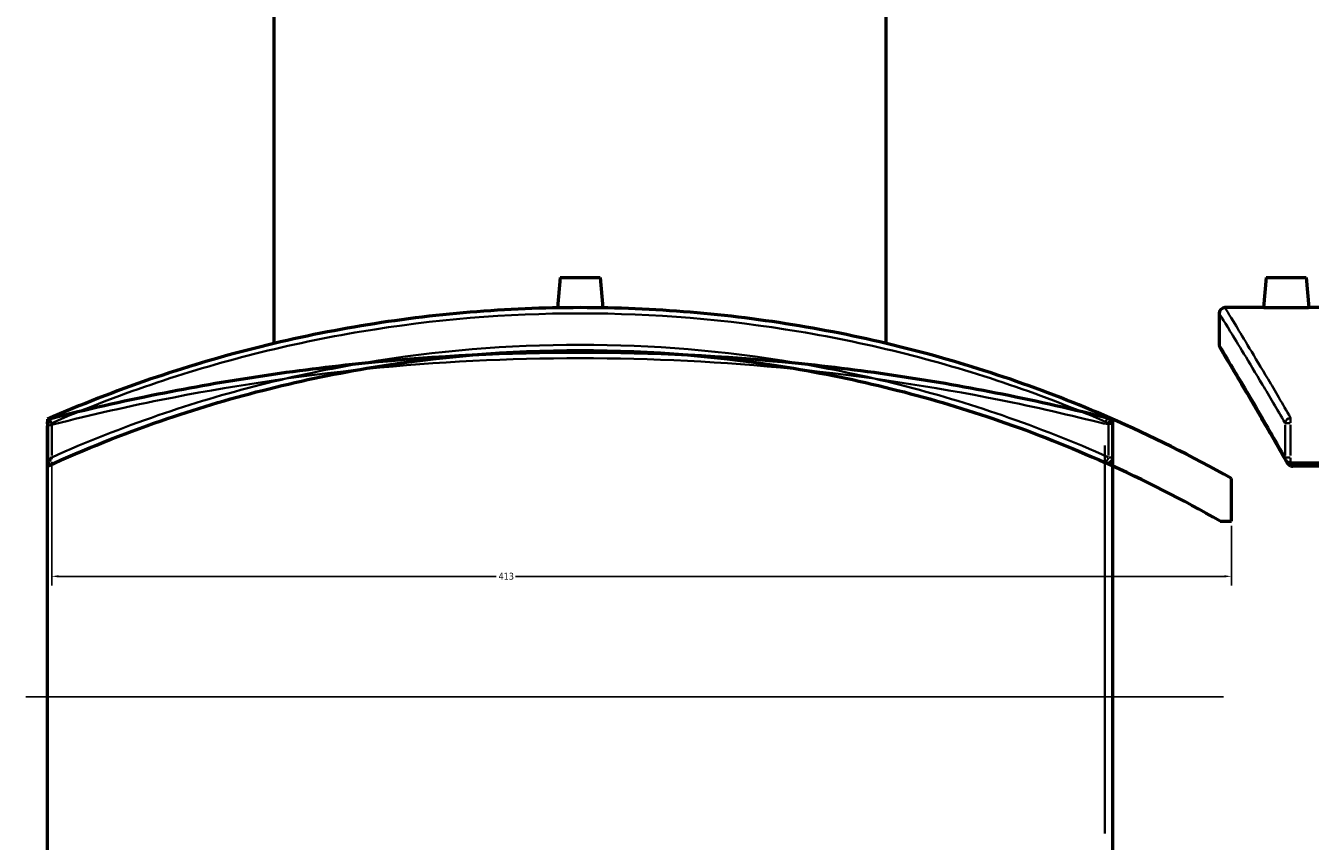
# Model space of a CAD drawing. Header units: millimetres. Extents: x -604 to 1138, y -275 to 894.
# Tile 6 of 11: x 250 to 700, y 23 to 309. Entities that reach past the tile are written whole.
import ezdxf

# ---------------------------------------------------------------- set-up
doc = ezdxf.new("R2010")
doc.units = ezdxf.units.MM
for name, color, linetype, lineweight in [('Dimension (ANSI)', 7, 'Continuous', 25), ('Sketch Geometry (ANSI)', 7, 'Continuous', 25), ('Visible (ANSI)', 7, 'Continuous', 50), ('Visible Narrow (ANSI)', 7, 'Continuous', 35)]:
    doc.layers.add(name, color=color, linetype=linetype, lineweight=lineweight)
doc.styles.add('Note Text (ANSI)', font='tahoma.ttf')
doc.dimstyles.new('Default - mm (ANSI)', dxfattribs={"dimtxt": 2.4, "dimasz": 2.5, "dimexe": 3.175, "dimexo": 1.6002, "dimgap": 0.8, "dimtad": 0, "dimtoh": 1, "dimdec": 0, "dimrnd": 1e-08, "dimzin": 4, "dimdsep": 46, "dimtxsty": 'Note Text (ANSI)', "dimcen": 0.09, "dimdle": 10, "dimclrd": 256, "dimclre": 256, "dimclrt": 5, "dimadec": 1, "dimazin": 1, "dimtfac": 1.27, "dimtofl": 0, "dimtmove": 0, "dimatfit": 3, "dimfxl": 1, "dimtolj": 1, "dimtzin": 4, "dimlwd": -1, "dimlwe": -1, "dimarcsym": 0})

# ---------------------------------------------------------------- blocks, each defined once
blk = doc.blocks.new('*D6')
at = {"layer": 'Defpoints', "color": 0, "transparency": 16777216}
for p in [(259.16, 157.74), (672.65, 135.35), (672.65, 116.01)]:
    blk.add_point(p, dxfattribs=at)
at = {"layer": 'Dimension (ANSI)', "transparency": 16777216}
for p, q in [((259.16, 156.14), (259.16, 112.83)), ((672.65, 133.75), (672.65, 112.83)), ((261.66, 116.01), (414.99, 116.01)), ((670.15, 116.01), (421.74, 116.01))]:
    blk.add_line(p, q, dxfattribs=at)
for points in [[(261.66, 116.43), (261.66, 115.59), (259.16, 116.01)], [(670.15, 116.43), (670.15, 115.59), (672.65, 116.01)]]:
    blk.add_solid(points, dxfattribs=at)
at = {"layer": 'Dimension (ANSI)', "color": 5, "transparency": 16777216, "insert": (415.79, 117.26), "char_height": 2.4, "attachment_point": 1, "style": 'Note Text (ANSI)'}
blk.add_mtext('\\A1;413', dxfattribs=at)

msp = doc.modelspace()

# ---------------------------------------------------------------- linework, layer by layer
at = {"layer": 'Sketch Geometry (ANSI)'}
msp.add_line((250.05, 73.72), (669.85, 73.72), dxfattribs=at)
at = {"layer": 'Visible (ANSI)'}
for p, q in [((337.2, 197.7), (337.2, 382.23)), ((551.6, 197.7), (551.6, 382.23)), ((437.4, 220.83), (436.47, 210.16)), ((437.4, 220.83), (451.4, 220.83)), ((451.4, 220.83), (452.33, 210.16)), ((684.88, 220.83), (683.95, 210.23)), ((684.88, 220.83), (698.88, 220.83)), ((698.88, 220.83), (699.8, 210.23)), ((668.38, 208.23), (668.38, 197.23)), ((683.95, 210.23), (670.38, 210.23)), ((796.18, 210.23), (699.8, 210.23)), ((257.65, 171.08), (257.65, 171.05)), ((257.65, 171.05), (257.65, 154.78)), ((257.65, 169.47), (257.65, 168.74)), ((257.65, -249.7), (257.65, 168.74)), ((631.15, 157.74), (631.15, 169.77)), ((631.15, 18.27), (631.15, 169.47)), ((257.65, 154.78), (257.65, 154.64)), ((844.63, 155.74), (693.43, 155.74)), ((844.63, 154.64), (694.15, 154.64)), ((672.65, 135.35), (672.65, 150.35)), ((668.68, 135.35), (672.65, 135.35))]:
    msp.add_line(p, q, dxfattribs=at)
for centre, radius, start, end in [((670.38, 208.23), 2, 90, 180), ((670.38, 197.23), 2, 180, 211.0158), ((629.15, 169.47), 2, 0, 75.7739), ((444.4, -254.77), 465, 60.6029, 66.4826), ((629.15, 169.77), 2, 0, 66.4826), ((629.15, 157.74), 2, 245.8744, 0), ((444.4, -254.77), 450, 60.1057, 65.8744), ((693.43, 157.74), 2, 209.5133, 270)]:
    msp.add_arc(centre, radius, start, end, dxfattribs=at)
for points, knots in [([(629.95, 171.6), (618.59, 176.54), (606.99, 181.05), (571.26, 193.3), (546.47, 199.61), (495.91, 208.07), (470.16, 210.23), (444.4, 210.23), (418.64, 210.23), (392.89, 208.07), (342.33, 199.61), (317.54, 193.3), (281.39, 180.91), (269.39, 176.22), (257.65, 171.08)], [-39.676724, -39.676724, -39.676724, -39.676724, -35.879249, -35.879249, -28.185633, -28.185633, -20.492013, -20.492013, -20.492013, -12.798392, -12.798392, -5.104776, -5.104776, -1.173047, -1.173047, -1.173047, -1.173047]), ([(691.88, 210.16), (690.88, 210.16), (689.82, 210.16), (687.86, 210.17), (686.97, 210.18), (685.57, 210.2), (684.96, 210.21), (684.15, 210.22), (683.95, 210.23), (683.95, 210.23)], [0, 0, 0, 0, 0.298757, 0.298757, 0.597514, 0.597514, 0.89622, 0.89622, 1.194926, 1.194926, 1.194926, 1.194926]), ([(699.8, 210.23), (699.8, 210.23), (699.61, 210.22), (698.8, 210.21), (698.19, 210.2), (696.78, 210.18), (695.89, 210.17), (693.93, 210.16), (692.87, 210.16), (691.88, 210.16)], [3.584779, 3.584779, 3.584779, 3.584779, 3.883485, 3.883485, 4.182192, 4.182192, 4.480949, 4.480949, 4.779706, 4.779706, 4.779706, 4.779706]), ([(257.65, 154.64), (270.62, 160.56), (283.94, 165.89), (320.84, 178.63), (344.99, 184.82), (394.23, 193.12), (419.32, 195.23), (444.4, 195.23), (469.49, 195.23), (494.57, 193.12), (543.81, 184.82), (567.96, 178.63), (603.88, 166.23), (616.25, 161.33), (628.33, 155.92)], [-43.723222, -43.723222, -43.723222, -43.723222, -39.309961, -39.309961, -31.75079, -31.75079, -24.191613, -24.191613, -24.191613, -16.632437, -16.632437, -9.073266, -9.073266, -4.979043, -4.979043, -4.979043, -4.979043]), ([(629.64, 171.4), (617.48, 174.49), (605.01, 177.32), (568.84, 184.56), (544.52, 188.26), (494.93, 193.24), (469.67, 194.52), (444.4, 194.52), (419.14, 194.52), (393.87, 193.24), (344.28, 188.26), (319.96, 184.56), (283.79, 177.32), (271.33, 174.49), (259.16, 171.4)], [4.979043, 4.979043, 4.979043, 4.979043, 9.073266, 9.073266, 16.632437, 16.632437, 24.191613, 24.191613, 24.191613, 31.75079, 31.75079, 39.309961, 39.309961, 43.404307, 43.404307, 43.404307, 43.404307]), ([(691.69, 156.76), (690.25, 159.31), (688.86, 161.74), (686.2, 166.38), (684.94, 168.58), (682.52, 172.75), (681.38, 174.71), (679.23, 178.39), (678.23, 180.11), (676.35, 183.29), (675.49, 184.75), (673.9, 187.42), (673.19, 188.63), (671.91, 190.78), (671.34, 191.72), (670.37, 193.35), (669.97, 194.02), (669.32, 195.11), (669.07, 195.52), (668.74, 196.06), (668.66, 196.19), (668.66, 196.19)], [4.979043, 4.979043, 4.979043, 4.979043, 6.9003, 6.9003, 8.821557, 8.821557, 10.742814, 10.742814, 12.664071, 12.664071, 14.585328, 14.585328, 16.506585, 16.506585, 18.427842, 18.427842, 20.349099, 20.349099, 22.270356, 22.270356, 24.191613, 24.191613, 24.191613, 24.191613]), ([(257.65, 169.47), (257.65, 169.64), (257.67, 169.8), (257.76, 170.16), (257.85, 170.36), (258.11, 170.77), (258.29, 170.95), (258.69, 171.24), (258.92, 171.34), (259.16, 171.4), (259.16, 171.4), (259.16, 171.4)], [-0.4222187, -0.4222187, -0.4222187, -0.4222187, -0.3538906, -0.3538906, -0.2553459, -0.2553459, -0.1337588, -0.1337588, 0, 0, 0.001153, 0.001153, 0.001153, 0.001153]), ([(259.16, 169.77), (259.16, 169.77), (259.16, 169.77), (258.95, 169.91), (258.76, 170.04), (258.42, 170.3), (258.26, 170.43), (257.97, 170.67), (257.84, 170.78), (257.69, 170.95), (257.65, 171.01), (257.65, 171.05)], [-0.2957879, -0.2957879, -0.2957879, -0.2957879, -0.295032, -0.295032, -0.2216348, -0.2216348, -0.1502228, -0.1502228, -0.069351, -0.069351, 0, 0, 0, 0]), ([(257.65, 154.78), (257.65, 154.85), (257.67, 154.94), (257.76, 155.21), (257.85, 155.41), (258.11, 155.96), (258.29, 156.29), (258.69, 156.98), (258.92, 157.36), (259.16, 157.74), (259.16, 157.74), (259.16, 157.74)], [-0.4222187, -0.4222187, -0.4222187, -0.4222187, -0.3538906, -0.3538906, -0.2553459, -0.2553459, -0.1337588, -0.1337588, 0, 0, 0.001153, 0.001153, 0.001153, 0.001153]), ([(693.43, 154.78), (693.26, 154.85), (693.1, 154.94), (692.74, 155.21), (692.54, 155.41), (692.25, 155.8), (692.15, 155.95), (692.06, 156.1)], [-0.4222187, -0.4222187, -0.4222187, -0.4222187, -0.3538906, -0.3538906, -0.2553459, -0.2553459, -0.1973946, -0.1973946, -0.1973946, -0.1973946]), ([(693.43, 154.78), (693.53, 154.74), (693.64, 154.71), (693.88, 154.66), (694.02, 154.64), (694.15, 154.64)], [0.29353819, 0.29353819, 0.29353819, 0.29353819, 0.32593919, 0.32593919, 0.36768479, 0.36768479, 0.36768479, 0.36768479])]:
    msp.add_open_spline(points, degree=3, knots=knots, dxfattribs=at)
msp.add_open_spline([(691.69, 156.76), (691.81, 156.54), (691.94, 156.32), (692.06, 156.1)], degree=3, dxfattribs=at)
at = {"layer": 'Visible Narrow (ANSI)'}
for p, q in [((693.43, 171.55), (693.43, 169.88)), ((259.16, 158.34), (259.16, 169.17)), ((628.52, 169.47), (631.14, 169.47)), ((629.64, 169.17), (629.64, 158.34)), ((631.15, 169.77), (629.77, 169.77)), ((691.49, 169.17), (691.49, 158.34)), ((693.3, 169.77), (691.53, 169.77)), ((693.43, 158.34), (693.43, 169.17)), ((628.33, 161.91), (628.33, 25.83)), ((629.77, 157.74), (631.15, 157.74)), ((691.53, 157.74), (693.3, 157.74)), ((693.43, 155.75), (693.43, 157.59))]:
    msp.add_line(p, q, dxfattribs=at)
for centre, major_axis, ratio, start_param, end_param in [((629.15, 169.47), (0.49, 1.94), 0.398218, 0.083571, 1.587843), ((629.15, 169.77), (0.8, 1.83), 0.226428, 4.884236, 6.209556), ((693.43, 169.77), (-1.73, -1.01), 0.893124, 4.30625, 5.63157), ((693.43, 157.74), (-1.74, -0.99), 0.889161, 5.744602, 6.254839), ((629.15, 157.74), (-0.82, -1.83), 0.225423, 0.083571, 1.587843)]:
    msp.add_ellipse(centre, major_axis=major_axis, ratio=ratio, start_param=start_param, end_param=end_param, dxfattribs=at)
for points, knots in [([(259.16, 169.77), (270.5, 174.69), (282.08, 179.18), (317.75, 191.37), (342.5, 197.65), (392.97, 206.08), (418.69, 208.23), (444.4, 208.23), (470.11, 208.23), (495.83, 206.08), (546.3, 197.65), (571.05, 191.37), (606.72, 179.18), (618.31, 174.69), (629.64, 169.77)], [1.307163, 1.307163, 1.307163, 1.307163, 5.104776, 5.104776, 12.798392, 12.798392, 20.492013, 20.492013, 20.492013, 28.185633, 28.185633, 35.879249, 35.879249, 39.676724, 39.676724, 39.676724, 39.676724]), ([(668.38, 208.23), (668.38, 208.23), (669.7, 206.08), (674.87, 197.65), (678.69, 191.37), (685.96, 179.18), (688.62, 174.69), (691.49, 169.77)], [20.492013, 20.492013, 20.492013, 20.492013, 28.185633, 28.185633, 35.879249, 35.879249, 39.676724, 39.676724, 39.676724, 39.676724]), ([(693.43, 171.6), (690.56, 176.54), (687.92, 181.05), (680.67, 193.3), (676.85, 199.61), (671.7, 208.07), (670.38, 210.23), (670.38, 210.23)], [-39.676724, -39.676724, -39.676724, -39.676724, -35.879249, -35.879249, -28.185633, -28.185633, -20.492013, -20.492013, -20.492013, -20.492013]), ([(629.64, 157.74), (617.48, 163.18), (605.01, 168.1), (568.84, 180.56), (544.52, 186.77), (494.93, 195.11), (469.67, 197.23), (444.4, 197.23), (419.14, 197.23), (393.87, 195.11), (344.28, 186.77), (319.96, 180.56), (283.79, 168.1), (271.33, 163.18), (259.16, 157.74)], [4.979043, 4.979043, 4.979043, 4.979043, 9.073266, 9.073266, 16.632437, 16.632437, 24.191613, 24.191613, 24.191613, 31.75079, 31.75079, 39.309961, 39.309961, 43.404307, 43.404307, 43.404307, 43.404307]), ([(691.49, 157.74), (688.41, 163.18), (685.57, 168.1), (678.33, 180.56), (674.64, 186.77), (669.66, 195.11), (668.38, 197.23), (668.38, 197.23)], [4.979043, 4.979043, 4.979043, 4.979043, 9.073266, 9.073266, 16.632437, 16.632437, 24.191613, 24.191613, 24.191613, 24.191613]), ([(257.65, 168.74), (270.62, 172.1), (283.94, 175.17), (320.84, 182.59), (344.99, 186.27), (394.23, 191.24), (419.32, 192.52), (444.4, 192.52), (469.49, 192.52), (494.57, 191.24), (543.81, 186.27), (567.96, 182.59), (603.88, 175.37), (616.25, 172.54), (628.33, 169.47)], [-43.723222, -43.723222, -43.723222, -43.723222, -39.309961, -39.309961, -31.75079, -31.75079, -24.191613, -24.191613, -24.191613, -16.632437, -16.632437, -9.073266, -9.073266, -4.979043, -4.979043, -4.979043, -4.979043])]:
    msp.add_open_spline(points, degree=3, knots=knots, dxfattribs=at)
msp.add_open_spline([(694.15, 154.64), (693.95, 155.01), (693.74, 155.38), (693.53, 155.74)], degree=3, dxfattribs=at)

# ---------------------------------------------------------------- dimensions: what is measured, and where the dimension line sits
at = {"layer": 'Dimension (ANSI)'}
dim = msp.add_linear_dim(base=(672.65, 116.01), p1=(259.16, 157.74), p2=(672.65, 135.35), angle=180, dimstyle='Default - mm (ANSI)', override={"dimgap": 0.8, "dimtoh": 0, "dimdec": 0, "dimtol": 0, "dimlim": 0, "dimtp": 0, "dimtm": 0, "dimtdec": 2, "dimatfit": 1}, dxfattribs=at)
dim.commit()
dim.dimension.update_dxf_attribs({"geometry": '*D6', "text_midpoint": (418.36, 116.01), "dimtype": 160})

doc.saveas('drawing.dxf')
